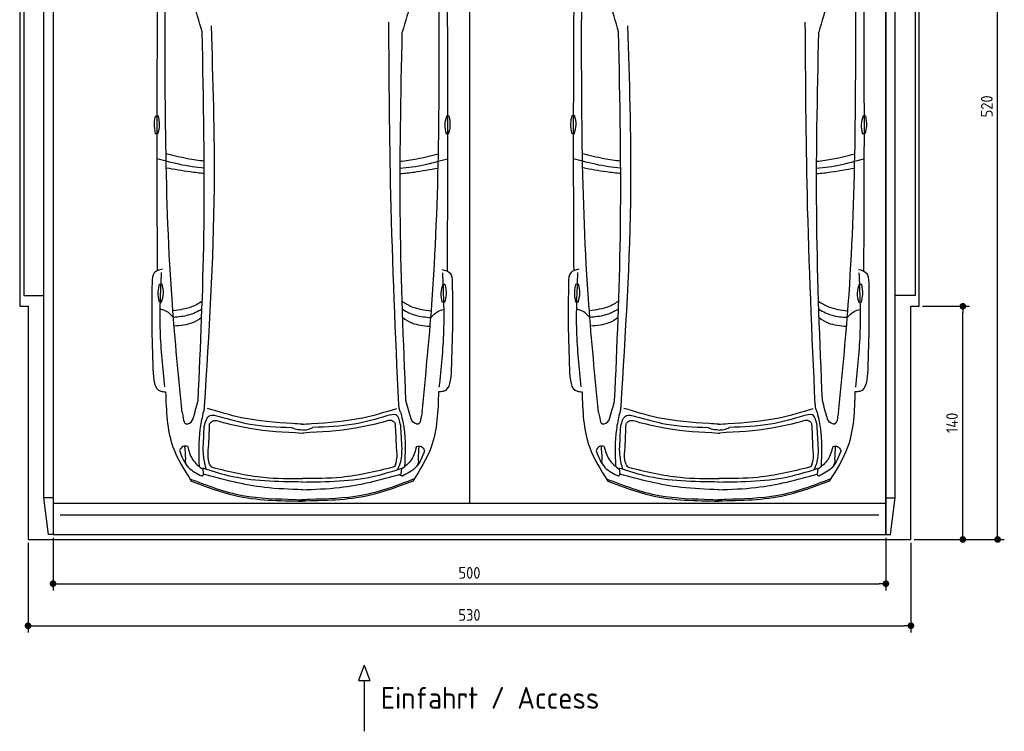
# Model space of a CAD drawing. Header units: millimetres. Extents: x -20 to 5911, y -1152 to 5573.
# Tile 1 of 4: x 0 to 5911, y -1152 to 3120. Entities that reach past the tile are written whole.
import ezdxf

# ---------------------------------------------------------------- set-up
doc = ezdxf.new("R2010")
doc.units = ezdxf.units.MM
for name, color, linetype in [('4', 3, 'Continuous'), ('5', 3, 'Continuous'), ('Car', 10, 'Continuous')]:
    doc.layers.add(name, color=color, linetype=linetype)
doc.styles.get("Standard").update_dxf_attribs({"font": 'ISOCP.SHX'})
doc.dimstyles.new('GEN-ISO', dxfattribs={"dimscale": 20, "dimtxt": 3.5, "dimasz": 2, "dimexe": 2, "dimexo": 1, "dimgap": 1.5, "dimtad": 1, "dimdec": 1, "dimdsep": 46, "dimtxsty": 'STANDARD', "dimblk": 'PUNKT', "dimcen": 2, "dimclrd": 256, "dimclre": 256, "dimclrt": 2, "dimadec": 0, "dimazin": 0, "dimtp": 0.1, "dimtm": 0.1, "dimtfac": 0.71, "dimtdec": 1, "dimtmove": 2, "dimatfit": 3, "dimldrblk": 'PUNKT', "dimfxl": 1, "dimtolj": 1, "dimarcsym": 0})

# ---------------------------------------------------------------- blocks, each defined once
blk = doc.blocks.new('PUNKT')
at = {"layer": '4', "color": 0, "linetype": 'ByBlock'}
blk.add_line((-0.5, 0), (-1, 0), dxfattribs=at)
at = {"layer": '4', "color": 0, "linetype": 'ByBlock', "const_width": 0.5}
blk.add_lwpolyline([(-0.25, 0, 1), (0.25, 0, 1)], format="xyb", close=True, dxfattribs=at)
blk = doc.blocks.new('*D7')
at = {"layer": '5', "lineweight": -2}
for p, q in [((50, -20), (50, -558)), ((5350, -20), (5350, -558)), ((90, -518), (5310, -518))]:
    blk.add_line(p, q, dxfattribs=at)
at = {"layer": 'DEFPOINTS', "color": 0}
for p in [(50, 0), (5350, 0), (5350, -518)]:
    blk.add_point(p, dxfattribs=at)
at = {"layer": '5', "lineweight": -2, "xscale": 40, "yscale": 40, "zscale": 40, "rotation": 180}
blk.add_blockref('PUNKT', (50, -518), dxfattribs=at)
at = {"layer": '5', "lineweight": -2, "xscale": 40, "yscale": 40, "zscale": 40}
blk.add_blockref('PUNKT', (5350, -518), dxfattribs=at)
at = {"layer": '5', "color": 2, "insert": (2700, -453), "char_height": 70, "attachment_point": 5}
blk.add_mtext('530', dxfattribs=at)
blk = doc.blocks.new('*D8')
at = {"layer": '5', "lineweight": -2}
for p, q in [((200, 10), (200, -305.5)), ((5200, 10), (5200, -305.5)), ((240, -265.5), (5160, -265.5))]:
    blk.add_line(p, q, dxfattribs=at)
at = {"layer": 'DEFPOINTS', "color": 0}
for p in [(200, 30), (5200, 30), (5200, -265.5)]:
    blk.add_point(p, dxfattribs=at)
at = {"layer": '5', "lineweight": -2, "xscale": 40, "yscale": 40, "zscale": 40, "rotation": 180}
blk.add_blockref('PUNKT', (200, -265.5), dxfattribs=at)
at = {"layer": '5', "lineweight": -2, "xscale": 40, "yscale": 40, "zscale": 40}
blk.add_blockref('PUNKT', (5200, -265.5), dxfattribs=at)
at = {"layer": '5', "color": 2, "insert": (2700, -200.5), "char_height": 70, "attachment_point": 5}
blk.add_mtext('500', dxfattribs=at)
blk = doc.blocks.new('*D3')
at = {"layer": '5', "lineweight": -2}
for p, q in [((5420, 5200), (5910.6, 5200)), ((5870.6, 40), (5870.6, 5160)), ((5370, 0), (5910.6, 0))]:
    blk.add_line(p, q, dxfattribs=at)
at = {"layer": 'DEFPOINTS', "color": 0}
for p in [(5400, 5200), (5870.6, 5200), (5350, 0)]:
    blk.add_point(p, dxfattribs=at)
at = {"layer": '5', "lineweight": -2, "xscale": 40, "yscale": 40, "zscale": 40}
for p, rotation in [((5870.6, 5200), 90), ((5870.6, 0), 270)]:
    blk.add_blockref('PUNKT', p, dxfattribs=dict(at, rotation=rotation))
at = {"layer": '5', "color": 2, "insert": (5805.6, 2600), "char_height": 70, "attachment_point": 5, "rotation": 90}
blk.add_mtext('\\A1;520', dxfattribs=at)
blk = doc.blocks.new('*D5')
at = {"layer": '5', "lineweight": -2}
for p, q in [((5420, 1400), (5701.5, 1400)), ((5661.5, 40), (5661.5, 1360)), ((5370, 0), (5701.5, 0))]:
    blk.add_line(p, q, dxfattribs=at)
at = {"layer": 'DEFPOINTS', "color": 0}
for p in [(5400, 1400), (5661.5, 1400), (5350, 0)]:
    blk.add_point(p, dxfattribs=at)
at = {"layer": '5', "lineweight": -2, "xscale": 40, "yscale": 40, "zscale": 40}
for p, rotation in [((5661.5, 1400), 90), ((5661.5, 0), 270)]:
    blk.add_blockref('PUNKT', p, dxfattribs=dict(at, rotation=rotation))
at = {"layer": '5', "color": 2, "insert": (5596.5, 700), "char_height": 70, "attachment_point": 5, "rotation": 90}
blk.add_mtext('\\A1;140', dxfattribs=at)

msp = doc.modelspace()

# ---------------------------------------------------------------- linework, layer by layer
for p, q in [((2700, 5063.5), (2700, 218)), ((172.5, 30), (145, 250)), ((200, 250), (145, 250)), ((5200, 250), (5255, 250)), ((5227.5, 30), (5255, 250)), ((200, 218), (5200, 218)), ((2068.28, -754.39), (2033.77, -847.09)), ((2068.28, -754.39), (2102.78, -847.09)), ((2033.77, -847.09), (2102.78, -847.09)), ((2068.28, -847.09), (2068.28, -1151.72))]:
    msp.add_line(p, q)
msp.add_lwpolyline([(5400, 3300), (5350, 3300), (5350, 5200), (50, 5200), (50, 3300), (0, 3300), (0, 1400), (50, 1400), (50, 0), (5350, 0), (5350, 1400), (5400, 1400)], close=True)
for points in [[(145, 250), (145, 5110)], [(145, 5110), (200, 5110), (200, 30), (172.5, 30)], [(200, 30), (5200, 30), (5200, 5110)], [(200, 5110), (200, 30)], [(5255, 5110), (5200, 5110), (5200, 30), (5227.5, 30)], [(5255, 250), (5255, 5110)], [(145, 3265), (25, 3265), (25, 1465), (145, 1465)], [(5255, 3265), (5375, 3265), (5375, 1465), (5255, 1465)], [(5157.98, 146.19), (4050, 146.19), (242.02, 146.19)]]:
    msp.add_lwpolyline(points)
at = {"layer": 'Car'}
for p, q in [((879.04, 2270.81), (823.26, 2284.8)), ((2512.49, 2270.12), (2568.29, 2284.06)), ((3379.03, 2270.84), (3323.25, 2284.82)), ((5012.49, 2270.14), (5068.28, 2284.08)), ((1098.88, 427.59), (1102.05, 391.87)), ((2291.08, 427.08), (2287.89, 391.36)), ((3598.88, 427.61), (3602.04, 391.89)), ((4791.08, 427.1), (4787.88, 391.39))]:
    msp.add_line(p, q, dxfattribs=at)
for points in [[(816.42, 2544.19), (831.4, 2544.19)], [(2563.95, 2543.73), (2576.88, 2543.48)], [(3316.41, 2544.22), (3331.39, 2544.22)], [(5063.94, 2543.75), (5076.87, 2543.51)], [(828.78, 2435.63), (815.84, 2435.63)], [(2574.25, 2434.95), (2559.27, 2435.24)], [(3328.77, 2435.66), (3315.83, 2435.66)], [(5074.24, 2434.98), (5059.27, 2435.26)], [(839.33, 1533.25), (854.31, 1533.25)], [(2540.16, 1532.06), (2553.09, 1531.82)], [(3339.32, 1533.27), (3354.3, 1533.27)], [(5040.15, 1532.08), (5053.09, 1531.84)], [(851.68, 1424.69), (838.75, 1424.69)], [(2550.46, 1423.29), (2535.48, 1423.57)], [(3351.68, 1424.71), (3338.74, 1424.71)], [(5050.45, 1423.31), (5035.48, 1423.59)]]:
    msp.add_lwpolyline(points, dxfattribs=at)
for centre, start, end in [((-4863.2, 1344.21), 15.945352, 19.596216), ((8253.95, 1338.65), 160.355167, 164.006031), ((-2363.21, 1344.24), 15.945352, 19.596216), ((10753.94, 1338.67), 160.355167, 164.006031)]:
    msp.add_arc(centre, 6197.21, start, end, dxfattribs=at)
for points, knots in [([(975.01, 762.84), (953.7, 979.12), (869.71, 1831.22), (872.19, 2688.18), (874.04, 3327.62)], [0, 0, 0, 0, 651.7606985, 2567.8765597, 2567.8765597, 2567.8765597, 2567.8765597]), ([(2415.24, 762.23), (2436.74, 978.49), (2521.45, 1830.52), (2519.7, 2687.48), (2518.39, 3326.92)], [0, 0, 0, 0, 651.7606985, 2567.8765597, 2567.8765597, 2567.8765597, 2567.8765597]), ([(3475.01, 762.86), (3453.69, 979.14), (3369.7, 1831.25), (3372.18, 2688.2), (3374.03, 3327.65)], [0, 0, 0, 0, 651.7606985, 2567.8765597, 2567.8765597, 2567.8765597, 2567.8765597]), ([(4915.23, 762.25), (4936.73, 978.51), (5021.45, 1830.55), (5019.69, 2687.5), (5018.38, 3326.95)], [0, 0, 0, 0, 651.7606985, 2567.8765597, 2567.8765597, 2567.8765597, 2567.8765597]), ([(826.19, 3308.31), (824.39, 2963.58), (822.05, 2395.99), (824.36, 1828.4), (825.58, 1612.62)], [30.2317921, 30.2317921, 30.2317921, 30.2317921, 135.7738464, 200.5104278, 200.5104278, 200.5104278, 200.5104278]), ([(2566.21, 3308.29), (2567.75, 2958.61), (2569.57, 2393.13), (2566.8, 1827.66), (2565.4, 1611.88)], [30.8675023, 30.8675023, 30.8675023, 30.8675023, 135.7738464, 200.5104278, 200.5104278, 200.5104278, 200.5104278]), ([(3326.19, 3308.33), (3324.38, 2963.61), (3322.05, 2396.02), (3324.35, 1828.43), (3325.57, 1612.64)], [30.2317921, 30.2317921, 30.2317921, 30.2317921, 135.7738464, 200.5104278, 200.5104278, 200.5104278, 200.5104278]), ([(5066.21, 3308.32), (5067.74, 2958.63), (5069.57, 2393.16), (5066.79, 1827.69), (5065.39, 1611.9)], [30.8675023, 30.8675023, 30.8675023, 30.8675023, 135.7738464, 200.5104278, 200.5104278, 200.5104278, 200.5104278]), ([(1109.66, 798.69), (1137.32, 1235.59), (1185.52, 1996.9), (1161.19, 2759.18), (1150.83, 3084)], [0, 0, 0, 0, 1312.3473022, 2286.8098626, 2286.8098626, 2286.8098626, 2286.8098626]), ([(2275.24, 810.46), (2256.62, 1230.08), (2222.72, 1994.42), (2218.14, 2759.48), (2216.08, 3104.53)], [0, 0, 0, 0, 1259.9414447, 2295.0149605, 2295.0149605, 2295.0149605, 2295.0149605]), ([(3609.65, 798.71), (3637.31, 1235.61), (3685.51, 1996.92), (3661.18, 2759.2), (3650.82, 3084.02)], [0, 0, 0, 0, 1312.3473022, 2286.8098626, 2286.8098626, 2286.8098626, 2286.8098626]), ([(4775.23, 810.49), (4756.62, 1230.1), (4722.71, 1994.44), (4718.13, 2759.5), (4716.07, 3104.55)], [0, 0, 0, 0, 1259.9414447, 2295.0149605, 2295.0149605, 2295.0149605, 2295.0149605]), ([(1071.59, 834.6), (1086.06, 1161.84), (1118.63, 1898.88), (1103.8, 2636.55), (1095.56, 3046.71)], [0, 0, 0, 0, 982.4163999, 2212.7413199, 2212.7413199, 2212.7413199, 2212.7413199]), ([(2318.72, 834.07), (2303.94, 1189.07), (2273.24, 1926.2), (2288.64, 2663.82), (2296.63, 3046.2)], [0, 0, 0, 0, 1065.6485601, 2212.7195413, 2212.7195413, 2212.7195413, 2212.7195413]), ([(3571.59, 834.62), (3586.05, 1161.86), (3618.62, 1898.9), (3603.8, 2636.58), (3595.55, 3046.73)], [0, 0, 0, 0, 982.4163999, 2212.7413199, 2212.7413199, 2212.7413199, 2212.7413199]), ([(4818.71, 834.1), (4803.93, 1189.1), (4773.23, 1926.22), (4788.64, 2663.84), (4796.62, 3046.23)], [0, 0, 0, 0, 1065.6485601, 2212.7195413, 2212.7195413, 2212.7195413, 2212.7195413]), ([(815.84, 2435.63), (811.81, 2456.1), (804.63, 2492.45), (812.84, 2528.45), (816.42, 2544.19)], [0, 0, 0, 0, 61.7022745, 109.6273698, 109.6273698, 109.6273698, 109.6273698]), ([(828.78, 2435.63), (834.19, 2453.29), (845.2, 2489.2), (836.05, 2525.66), (831.4, 2544.19)], [0, 0, 0, 0, 54.314538, 110.4477452, 110.4477452, 110.4477452, 110.4477452]), ([(2563.95, 2543.73), (2558.2, 2526.17), (2546.51, 2490.48), (2554.97, 2453.85), (2559.27, 2435.24)], [0, 0, 0, 0, 54.314538, 110.4477452, 110.4477452, 110.4477452, 110.4477452]), ([(2576.88, 2543.48), (2580.53, 2522.95), (2587.01, 2486.46), (2578.13, 2450.62), (2574.25, 2434.95)], [0, 0, 0, 0, 61.7022745, 109.6273698, 109.6273698, 109.6273698, 109.6273698]), ([(3315.83, 2435.66), (3311.8, 2456.12), (3304.63, 2492.48), (3312.83, 2528.48), (3316.41, 2544.22)], [0, 0, 0, 0, 61.7022745, 109.6273698, 109.6273698, 109.6273698, 109.6273698]), ([(3328.77, 2435.66), (3334.18, 2453.32), (3345.19, 2489.23), (3336.04, 2525.69), (3331.39, 2544.22)], [0, 0, 0, 0, 54.314538, 110.4477452, 110.4477452, 110.4477452, 110.4477452]), ([(5063.94, 2543.75), (5058.19, 2526.2), (5046.51, 2490.5), (5054.97, 2453.88), (5059.27, 2435.26)], [0, 0, 0, 0, 54.314538, 110.4477452, 110.4477452, 110.4477452, 110.4477452]), ([(5076.87, 2543.51), (5080.52, 2522.97), (5087, 2486.49), (5078.12, 2450.65), (5074.24, 2434.98)], [0, 0, 0, 0, 61.7022745, 109.6273698, 109.6273698, 109.6273698, 109.6273698]), ([(1107.28, 2270.84), (1073.98, 2274.73), (996.73, 2285.32), (921.12, 2304.85), (880.24, 2314.88)], [6.4329915, 6.4329915, 6.4329915, 6.4329915, 16.5424251, 29.8301072, 29.8301072, 29.8301072, 29.8301072]), ([(2284.47, 2270.36), (2317.69, 2274.23), (2394.88, 2284.74), (2470.44, 2304.19), (2511.36, 2314.73)], [6.4540006, 6.4540006, 6.4540006, 6.4540006, 16.5424251, 29.8301072, 29.8301072, 29.8301072, 29.8301072]), ([(3607.27, 2270.86), (3573.98, 2274.76), (3496.72, 2285.34), (3421.11, 2304.87), (3380.23, 2314.9)], [6.4329915, 6.4329915, 6.4329915, 6.4329915, 16.5424251, 29.8301072, 29.8301072, 29.8301072, 29.8301072]), ([(4784.47, 2270.39), (4817.68, 2274.25), (4894.87, 2284.76), (4970.43, 2304.22), (5011.35, 2314.75)], [6.4540006, 6.4540006, 6.4540006, 6.4540006, 16.5424251, 29.8301072, 29.8301072, 29.8301072, 29.8301072]), ([(1107.69, 2229.39), (1083.38, 2231.36), (1006.26, 2239.22), (930.79, 2257.96), (879.04, 2270.81)], [6.5564591, 6.5564591, 6.5564591, 6.5564591, 13.8699149, 29.8274463, 29.8274463, 29.8274463, 29.8274463]), ([(2284.04, 2228.91), (2308.28, 2230.85), (2385.32, 2238.66), (2460.73, 2257.31), (2512.49, 2270.12)], [6.5803524, 6.5803524, 6.5803524, 6.5803524, 13.8699149, 29.8274463, 29.8274463, 29.8274463, 29.8274463]), ([(3607.69, 2229.42), (3583.37, 2231.38), (3506.25, 2239.25), (3430.78, 2257.99), (3379.03, 2270.84)], [6.5564591, 6.5564591, 6.5564591, 6.5564591, 13.8699149, 29.8274463, 29.8274463, 29.8274463, 29.8274463]), ([(4784.03, 2228.94), (4808.27, 2230.88), (4885.31, 2238.68), (4960.72, 2257.34), (5012.49, 2270.14)], [6.5803524, 6.5803524, 6.5803524, 6.5803524, 13.8699149, 29.8274463, 29.8274463, 29.8274463, 29.8274463]), ([(1107.7, 2196.56), (1079.3, 2199.45), (1002.96, 2208.06), (927.32, 2221.74), (881.65, 2230)], [6.6327441, 6.6327441, 6.6327441, 6.6327441, 15.2289071, 29.6828472, 29.6828472, 29.6828472, 29.6828472]), ([(2284.04, 2196.09), (2312.34, 2198.95), (2388.6, 2207.48), (2464.17, 2221.08), (2509.85, 2229.31)], [6.6592474, 6.6592474, 6.6592474, 6.6592474, 15.2289071, 29.6828472, 29.6828472, 29.6828472, 29.6828472]), ([(3607.69, 2196.59), (3579.3, 2199.47), (3502.95, 2208.08), (3427.31, 2221.76), (3381.64, 2230.02)], [6.6327441, 6.6327441, 6.6327441, 6.6327441, 15.2289071, 29.6828472, 29.6828472, 29.6828472, 29.6828472]), ([(4784.03, 2196.11), (4812.34, 2198.97), (4888.6, 2207.51), (4964.17, 2221.11), (5009.84, 2229.33)], [6.6592474, 6.6592474, 6.6592474, 6.6592474, 15.2289071, 29.6828472, 29.6828472, 29.6828472, 29.6828472]), ([(856.01, 1622.22), (837.06, 1617.27), (796.9, 1606.77), (795.31, 1564.72), (794.48, 1542.51)], [0, 0, 0, 0, 52.9773642, 112.3150444, 112.3150444, 112.3150444, 112.3150444]), ([(871.39, 915.88), (859.63, 1027.65), (835.63, 1255.91), (846.09, 1485.21), (851.43, 1602.23)], [0, 0, 0, 0, 336.6348432, 687.5082416, 687.5082416, 687.5082416, 687.5082416]), ([(2518.99, 915.18), (2530.84, 1026.94), (2555.04, 1255.18), (2544.77, 1484.49), (2539.53, 1601.52)], [0, 0, 0, 0, 336.6348432, 687.5082416, 687.5082416, 687.5082416, 687.5082416]), ([(2534.98, 1621.51), (2553.92, 1616.54), (2594.07, 1606), (2595.62, 1563.96), (2596.44, 1541.75)], [0, 0, 0, 0, 52.9773642, 112.3150444, 112.3150444, 112.3150444, 112.3150444]), ([(3356, 1622.24), (3337.05, 1617.29), (3296.89, 1606.79), (3295.31, 1564.75), (3294.47, 1542.53)], [0, 0, 0, 0, 52.9773642, 112.3150444, 112.3150444, 112.3150444, 112.3150444]), ([(3371.38, 915.9), (3359.63, 1027.67), (3335.62, 1255.93), (3346.08, 1485.23), (3351.42, 1602.25)], [0, 0, 0, 0, 336.6348432, 687.5082416, 687.5082416, 687.5082416, 687.5082416]), ([(5018.99, 915.2), (5030.84, 1026.96), (5055.04, 1255.2), (5044.77, 1484.51), (5039.52, 1601.54)], [0, 0, 0, 0, 336.6348432, 687.5082416, 687.5082416, 687.5082416, 687.5082416]), ([(5034.97, 1621.53), (5053.91, 1616.56), (5094.06, 1606.03), (5095.61, 1563.98), (5096.43, 1541.77)], [0, 0, 0, 0, 52.9773642, 112.3150444, 112.3150444, 112.3150444, 112.3150444]), ([(794.48, 1542.51), (793.34, 1459.82), (790.97, 1286.29), (796.89, 1112.84), (800, 1022.04)], [0, 0, 0, 0, 248.0557509, 520.5632768, 520.5632768, 520.5632768, 520.5632768]), ([(2596.44, 1541.75), (2597.5, 1459.06), (2599.73, 1285.52), (2593.65, 1112.08), (2590.48, 1021.28)], [0, 0, 0, 0, 248.0557509, 520.5632768, 520.5632768, 520.5632768, 520.5632768]), ([(3294.47, 1542.53), (3293.34, 1459.84), (3290.96, 1286.31), (3296.89, 1112.86), (3299.99, 1022.07)], [0, 0, 0, 0, 248.0557509, 520.5632768, 520.5632768, 520.5632768, 520.5632768]), ([(5096.43, 1541.77), (5097.49, 1459.08), (5099.72, 1285.55), (5093.65, 1112.1), (5090.47, 1021.31)], [0, 0, 0, 0, 248.0557509, 520.5632768, 520.5632768, 520.5632768, 520.5632768]), ([(838.75, 1424.69), (834.71, 1445.15), (827.54, 1481.51), (835.74, 1517.51), (839.33, 1533.25)], [0, 0, 0, 0, 61.7022745, 109.6273698, 109.6273698, 109.6273698, 109.6273698]), ([(851.68, 1424.69), (857.1, 1442.35), (868.11, 1478.26), (858.96, 1514.72), (854.31, 1533.25)], [0, 0, 0, 0, 54.314538, 110.4477452, 110.4477452, 110.4477452, 110.4477452]), ([(2540.16, 1532.06), (2534.41, 1514.51), (2522.73, 1478.81), (2531.19, 1442.18), (2535.48, 1423.57)], [0, 0, 0, 0, 54.314538, 110.4477452, 110.4477452, 110.4477452, 110.4477452]), ([(2553.09, 1531.82), (2556.74, 1511.28), (2563.22, 1474.79), (2554.34, 1438.95), (2550.46, 1423.29)], [0, 0, 0, 0, 61.7022745, 109.6273698, 109.6273698, 109.6273698, 109.6273698]), ([(3338.74, 1424.71), (3334.7, 1445.18), (3327.53, 1481.53), (3335.73, 1517.53), (3339.32, 1533.27)], [0, 0, 0, 0, 61.7022745, 109.6273698, 109.6273698, 109.6273698, 109.6273698]), ([(3351.68, 1424.71), (3357.09, 1442.37), (3368.1, 1478.28), (3358.95, 1514.74), (3354.3, 1533.27)], [0, 0, 0, 0, 54.314538, 110.4477452, 110.4477452, 110.4477452, 110.4477452]), ([(5040.15, 1532.08), (5034.41, 1514.53), (5022.72, 1478.83), (5031.18, 1442.21), (5035.48, 1423.59)], [0, 0, 0, 0, 54.314538, 110.4477452, 110.4477452, 110.4477452, 110.4477452]), ([(5053.09, 1531.84), (5056.74, 1511.3), (5063.22, 1474.82), (5054.34, 1438.98), (5050.45, 1423.31)], [0, 0, 0, 0, 61.7022745, 109.6273698, 109.6273698, 109.6273698, 109.6273698]), ([(1095.86, 1431.03), (1076.88, 1417.98), (1023.13, 1386.55), (959.79, 1377.7), (920.06, 1372.14)], [7.4489286, 7.4489286, 7.4489286, 7.4489286, 14.3334492, 26.2908128, 26.2908128, 26.2908128, 26.2908128]), ([(2295.78, 1429.96), (2314.49, 1417.12), (2367.99, 1385.93), (2430.99, 1377.07), (2470.71, 1371.48)], [7.5476492, 7.5476492, 7.5476492, 7.5476492, 14.3334492, 26.2908128, 26.2908128, 26.2908128, 26.2908128]), ([(3595.85, 1431.05), (3576.87, 1418), (3523.12, 1386.57), (3459.78, 1377.72), (3420.05, 1372.17)], [7.4489286, 7.4489286, 7.4489286, 7.4489286, 14.3334492, 26.2908128, 26.2908128, 26.2908128, 26.2908128]), ([(4795.77, 1429.98), (4814.48, 1417.15), (4867.98, 1385.96), (4930.98, 1377.1), (4970.7, 1371.51)], [7.5476492, 7.5476492, 7.5476492, 7.5476492, 14.3334492, 26.2908128, 26.2908128, 26.2908128, 26.2908128]), ([(922.6, 1333.15), (909.95, 1346.99), (888.82, 1370.12), (858.93, 1378.46), (846.93, 1381.8)], [0, 0, 0, 0, 54.7652891, 91.527008, 91.527008, 91.527008, 91.527008]), ([(1094.19, 1382.7), (1068.18, 1367.49), (1014.19, 1341.12), (953.34, 1335.83), (922.6, 1333.15)], [6.4830652, 6.4830652, 6.4830652, 6.4830652, 15.4380648, 24.5854757, 24.5854757, 24.5854757, 24.5854757]), ([(2297.37, 1381.73), (2323.12, 1366.7), (2376.86, 1340.52), (2437.39, 1335.2), (2468.14, 1332.49)], [6.572602, 6.572602, 6.572602, 6.572602, 15.4380648, 24.5854757, 24.5854757, 24.5854757, 24.5854757]), ([(2468.14, 1332.49), (2480.8, 1346.32), (2501.97, 1369.46), (2531.9, 1377.76), (2543.93, 1381.11)], [0, 0, 0, 0, 54.7652891, 91.6139456, 91.6139456, 91.6139456, 91.6139456]), ([(3422.59, 1333.17), (3409.95, 1347.01), (3388.81, 1370.14), (3358.93, 1378.48), (3346.92, 1381.83)], [0, 0, 0, 0, 54.7652891, 91.527008, 91.527008, 91.527008, 91.527008]), ([(3594.18, 1382.72), (3568.18, 1367.51), (3514.18, 1341.14), (3453.34, 1335.85), (3422.59, 1333.17)], [6.4830652, 6.4830652, 6.4830652, 6.4830652, 15.4380648, 24.5854757, 24.5854757, 24.5854757, 24.5854757]), ([(4797.36, 1381.76), (4823.11, 1366.72), (4876.85, 1340.54), (4937.39, 1335.22), (4968.13, 1332.52)], [6.572602, 6.572602, 6.572602, 6.572602, 15.4380648, 24.5854757, 24.5854757, 24.5854757, 24.5854757]), ([(4968.13, 1332.52), (4980.79, 1346.35), (5001.97, 1369.48), (5031.89, 1377.79), (5043.92, 1381.13)], [0, 0, 0, 0, 54.7652891, 91.6139456, 91.6139456, 91.6139456, 91.6139456]), ([(1092.39, 1332.66), (1075.02, 1319.69), (1025.47, 1288.96), (965.13, 1283.82), (928.31, 1280.69)], [6.8005863, 6.8005863, 6.8005863, 6.8005863, 13.2652487, 24.5027164, 24.5027164, 24.5027164, 24.5027164]), ([(2299.09, 1331.59), (2316.22, 1318.84), (2365.55, 1288.37), (2425.57, 1283.21), (2462.39, 1280.04)], [6.8925435, 6.8925435, 6.8925435, 6.8925435, 13.2652487, 24.5027164, 24.5027164, 24.5027164, 24.5027164]), ([(3592.38, 1332.68), (3575.02, 1319.71), (3525.46, 1288.98), (3465.12, 1283.85), (3428.3, 1280.71)], [6.8005863, 6.8005863, 6.8005863, 6.8005863, 13.2652487, 24.5027164, 24.5027164, 24.5027164, 24.5027164]), ([(4799.08, 1331.62), (4816.21, 1318.87), (4865.54, 1288.39), (4925.56, 1283.23), (4962.38, 1280.06)], [6.8925435, 6.8925435, 6.8925435, 6.8925435, 13.2652487, 24.5027164, 24.5027164, 24.5027164, 24.5027164]), ([(800, 1022.04), (803.13, 961.33), (806.9, 888.38), (866.16, 887.13), (876.11, 886.92)], [0, 0, 0, 0, 140.8501313, 169.2357956, 169.2357956, 169.2357956, 169.2357956]), ([(2590.48, 1021.28), (2587.29, 960.57), (2583.46, 887.63), (2524.19, 886.43), (2514.25, 886.23)], [0, 0, 0, 0, 140.8501313, 169.2357956, 169.2357956, 169.2357956, 169.2357956]), ([(3299.99, 1022.07), (3303.12, 961.35), (3306.89, 888.41), (3366.16, 887.15), (3376.1, 886.94)], [0, 0, 0, 0, 140.8501313, 169.2357956, 169.2357956, 169.2357956, 169.2357956]), ([(5090.47, 1021.31), (5087.28, 960.6), (5083.46, 887.65), (5024.19, 886.45), (5014.24, 886.25)], [0, 0, 0, 0, 140.8501313, 169.2357956, 169.2357956, 169.2357956, 169.2357956]), ([(876.11, 886.92), (879.48, 772.73), (885.19, 579.2), (988.1, 417.14), (1030.28, 350.7)], [0, 0, 0, 0, 334.5299302, 566.9211042, 566.9211042, 566.9211042, 566.9211042]), ([(3376.1, 886.94), (3379.47, 772.75), (3385.18, 579.23), (3488.09, 417.16), (3530.27, 350.72)], [0, 0, 0, 0, 334.5299302, 566.9211042, 566.9211042, 566.9211042, 566.9211042]), ([(2514.25, 886.23), (2510.78, 772.03), (2504.91, 578.52), (2401.86, 416.54), (2359.62, 350.14)], [0, 0, 0, 0, 334.5299302, 566.9211042, 566.9211042, 566.9211042, 566.9211042]), ([(5014.24, 886.25), (5010.78, 772.06), (5004.9, 578.54), (4901.85, 416.56), (4859.61, 350.16)], [0, 0, 0, 0, 334.5299302, 566.9211042, 566.9211042, 566.9211042, 566.9211042]), ([(1099.65, 753.78), (1102.55, 760.47), (1108.77, 774.78), (1109.35, 790.39), (1109.66, 798.69)], [0, 0, 0, 0, 21.7116078, 46.3741342, 46.3741342, 46.3741342, 46.3741342]), ([(1638.04, 695.43), (1535.04, 702.73), (1361.24, 715.05), (1194.96, 766.16), (1127.21, 786.98)], [0, 0, 0, 0, 308.4084916, 520.4149112, 520.4149112, 520.4149112, 520.4149112]), ([(1752.16, 695.38), (1855.16, 702.59), (2028.97, 714.76), (2195.3, 765.74), (2263.06, 786.5)], [0, 0, 0, 0, 308.4084916, 520.4149112, 520.4149112, 520.4149112, 520.4149112]), ([(2286.54, 764.3), (2283.63, 771), (2277.41, 785.3), (2276.83, 800.91), (2276.52, 809.21)], [0, 0, 0, 0, 21.7116078, 46.3741342, 46.3741342, 46.3741342, 46.3741342]), ([(3599.64, 753.8), (3602.55, 760.5), (3608.76, 774.8), (3609.34, 790.41), (3609.65, 798.71)], [0, 0, 0, 0, 21.7116078, 46.3741342, 46.3741342, 46.3741342, 46.3741342]), ([(4138.03, 695.45), (4035.03, 702.75), (3861.23, 715.07), (3694.95, 766.18), (3627.21, 787.01)], [0, 0, 0, 0, 308.4084916, 520.4149112, 520.4149112, 520.4149112, 520.4149112]), ([(4252.15, 695.41), (4355.15, 702.62), (4528.97, 714.79), (4695.29, 765.76), (4763.05, 786.52)], [0, 0, 0, 0, 308.4084916, 520.4149112, 520.4149112, 520.4149112, 520.4149112]), ([(4786.53, 764.32), (4783.62, 771.02), (4777.41, 785.32), (4776.82, 800.93), (4776.51, 809.23)], [0, 0, 0, 0, 21.7116078, 46.3741342, 46.3741342, 46.3741342, 46.3741342]), ([(975.01, 762.84), (977.33, 751.94), (982.09, 729.49), (986.72, 694.68), (1000.6, 692.94), (1001.67, 692.8)], [0, 0, 0, 0, 35.9193016, 74.0315567, 77.2045762, 77.2045762, 77.2045762, 77.2045762]), ([(1001.67, 692.8), (1004.12, 693.03), (1021.17, 694.62), (1036.84, 710.01), (1040.85, 724.11)], [0, 0, 0, 0, 7.4004634, 51.3852849, 51.3852849, 51.3852849, 51.3852849]), ([(1099.65, 753.78), (1092.95, 722.96), (1070.49, 619.53), (1074.5, 513.3), (1077.31, 438.72)], [0, 0, 0, 0, 94.3661929, 316.7820175, 316.7820175, 316.7820175, 316.7820175]), ([(1107.73, 679.67), (1115.74, 708), (1129.67, 757.22), (1176.64, 744.47), (1196.57, 739.06)], [0, 0, 0, 0, 73.3528982, 127.4419101, 127.4419101, 127.4419101, 127.4419101]), ([(1140.2, 693.66), (1143.51, 698.41), (1160.87, 723.32), (1194.27, 711.85), (1221.3, 702.58)], [0, 0, 0, 0, 16.6701507, 87.364183, 87.364183, 87.364183, 87.364183]), ([(1196.57, 739.06), (1258.27, 721.28), (1399.83, 680.47), (1547.25, 675.39), (1630.41, 672.53)], [0, 0, 0, 0, 191.9523943, 440.3789719, 440.3789719, 440.3789719, 440.3789719]), ([(2204.49, 742.16), (2139.21, 722.98), (1994.18, 680.37), (1842.94, 675.28), (1759.76, 672.48)], [0, 0, 0, 0, 203.3167496, 451.7433273, 451.7433273, 451.7433273, 451.7433273]), ([(2256.05, 693.63), (2252.74, 698.38), (2235.39, 723.28), (2201.98, 711.82), (2174.95, 702.55)], [0, 0, 0, 0, 16.6701507, 87.364183, 87.364183, 87.364183, 87.364183]), ([(2287.02, 683.47), (2281.31, 711.33), (2271.18, 760.75), (2224.74, 747.81), (2204.49, 742.16)], [0, 0, 0, 0, 69.9189569, 124.0079688, 124.0079688, 124.0079688, 124.0079688]), ([(2286.54, 764.3), (2293.71, 734.13), (2319.22, 626.79), (2314.05, 515.95), (2310.33, 436.25)], [0, 0, 0, 0, 92.7539019, 330.0762262, 330.0762262, 330.0762262, 330.0762262]), ([(2388.53, 692.21), (2386.07, 692.44), (2369.03, 694.04), (2353.37, 709.45), (2349.37, 723.56)], [0, 0, 0, 0, 7.4004634, 51.3852849, 51.3852849, 51.3852849, 51.3852849]), ([(2415.24, 762.23), (2412.92, 751.34), (2408.13, 728.88), (2403.48, 694.07), (2389.59, 692.35), (2388.53, 692.21)], [0, 0, 0, 0, 35.9193016, 74.0315567, 77.2045762, 77.2045762, 77.2045762, 77.2045762]), ([(3475.01, 762.86), (3477.32, 751.97), (3482.09, 729.51), (3486.71, 694.7), (3500.59, 692.96), (3501.66, 692.82)], [0, 0, 0, 0, 35.9193016, 74.0315567, 77.2045762, 77.2045762, 77.2045762, 77.2045762]), ([(3501.66, 692.82), (3504.11, 693.05), (3521.16, 694.64), (3536.83, 710.03), (3540.84, 724.14)], [0, 0, 0, 0, 7.4004634, 51.3852849, 51.3852849, 51.3852849, 51.3852849]), ([(3599.64, 753.8), (3592.95, 722.99), (3570.48, 619.55), (3574.49, 513.33), (3577.3, 438.75)], [0, 0, 0, 0, 94.3661929, 316.7820175, 316.7820175, 316.7820175, 316.7820175]), ([(3607.72, 679.69), (3615.73, 708.02), (3629.66, 757.25), (3676.63, 744.5), (3696.56, 739.09)], [0, 0, 0, 0, 73.3528982, 127.4419101, 127.4419101, 127.4419101, 127.4419101]), ([(3640.19, 693.68), (3643.5, 698.43), (3660.86, 723.34), (3694.26, 711.88), (3721.29, 702.6)], [0, 0, 0, 0, 16.6701507, 87.364183, 87.364183, 87.364183, 87.364183]), ([(3696.56, 739.09), (3758.26, 721.3), (3899.82, 680.49), (4047.24, 675.42), (4130.4, 672.56)], [0, 0, 0, 0, 191.9523943, 440.3789719, 440.3789719, 440.3789719, 440.3789719]), ([(4704.48, 742.19), (4639.21, 723.01), (4494.17, 680.39), (4342.93, 675.3), (4259.76, 672.5)], [0, 0, 0, 0, 203.3167496, 451.7433273, 451.7433273, 451.7433273, 451.7433273]), ([(4756.04, 693.65), (4752.73, 698.4), (4735.38, 723.31), (4701.97, 711.85), (4674.95, 702.57)], [0, 0, 0, 0, 16.6701507, 87.364183, 87.364183, 87.364183, 87.364183]), ([(4787.01, 683.49), (4781.3, 711.36), (4771.17, 760.78), (4724.74, 747.83), (4704.48, 742.19)], [0, 0, 0, 0, 69.9189569, 124.0079688, 124.0079688, 124.0079688, 124.0079688]), ([(4786.53, 764.32), (4793.7, 734.16), (4819.21, 626.81), (4814.04, 515.97), (4810.32, 436.28)], [0, 0, 0, 0, 92.7539019, 330.0762262, 330.0762262, 330.0762262, 330.0762262]), ([(4888.52, 692.24), (4886.06, 692.47), (4869.02, 694.07), (4853.36, 709.47), (4849.36, 723.58)], [0, 0, 0, 0, 7.4004634, 51.3852849, 51.3852849, 51.3852849, 51.3852849]), ([(4915.23, 762.25), (4912.91, 751.36), (4908.12, 728.91), (4903.47, 694.1), (4889.59, 692.37), (4888.52, 692.24)], [0, 0, 0, 0, 35.9193016, 74.0315567, 77.2045762, 77.2045762, 77.2045762, 77.2045762]), ([(1221.3, 702.58), (1274.41, 689.93), (1429.47, 653.01), (1588.92, 644.62), (1693.75, 639.11)], [0, 0, 0, 0, 163.5558249, 477.487186, 477.487186, 477.487186, 477.487186]), ([(1693.08, 657.09), (1682.44, 657.32), (1660.42, 657.8), (1640.64, 667.51), (1630.41, 672.53)], [0, 0, 0, 0, 31.5287308, 65.2345566, 65.2345566, 65.2345566, 65.2345566]), ([(1693.08, 657.09), (1705.09, 657.14), (1728.5, 657.24), (1749.53, 667.49), (1759.76, 672.48)], [0, 0, 0, 0, 35.5209949, 69.2268207, 69.2268207, 69.2268207, 69.2268207]), ([(2174.95, 702.55), (2121.84, 689.9), (1966.78, 652.98), (1807.33, 644.59), (1702.5, 639.07)], [0, 0, 0, 0, 163.5558249, 477.487186, 477.487186, 477.487186, 477.487186]), ([(3721.29, 702.6), (3774.4, 689.96), (3929.47, 653.04), (4088.91, 644.65), (4193.75, 639.13)], [0, 0, 0, 0, 163.5558249, 477.487186, 477.487186, 477.487186, 477.487186]), ([(4193.07, 657.11), (4182.43, 657.34), (4160.42, 657.83), (4140.63, 667.54), (4130.4, 672.56)], [0, 0, 0, 0, 31.5287308, 65.2345566, 65.2345566, 65.2345566, 65.2345566]), ([(4193.07, 657.11), (4205.08, 657.16), (4228.49, 657.26), (4249.52, 667.51), (4259.76, 672.5)], [0, 0, 0, 0, 35.5209949, 69.2268207, 69.2268207, 69.2268207, 69.2268207]), ([(4674.95, 702.57), (4621.83, 689.92), (4466.77, 653), (4307.32, 644.61), (4202.49, 639.1)], [0, 0, 0, 0, 163.5558249, 477.487186, 477.487186, 477.487186, 477.487186]), ([(1693.75, 639.11), (1695.16, 639.02), (1698.09, 638.84), (1701.03, 638.99), (1702.55, 639.07)], [0, 0, 0, 0, 4.2354612, 8.799002, 8.799002, 8.799002, 8.799002]), ([(4193.75, 639.13), (4195.16, 639.04), (4198.09, 638.86), (4201.02, 639.02), (4202.54, 639.1)], [0, 0, 0, 0, 4.2354612, 8.799002, 8.799002, 8.799002, 8.799002]), ([(959.71, 534.51), (973.61, 497.01), (998.97, 428.53), (1063.66, 395.97), (1092.92, 381.24)], [0, 0, 0, 0, 114.9227222, 209.8813192, 209.8813192, 209.8813192, 209.8813192]), ([(1008.7, 558.91), (998.28, 560.35), (976.7, 563.32), (965.68, 544.34), (959.98, 534.51)], [0, 0, 0, 0, 28.7971578, 59.6786004, 59.6786004, 59.6786004, 59.6786004]), ([(1008.43, 558.91), (1015.71, 531.29), (1030.52, 475.12), (1076.24, 439.18), (1099.48, 420.92)], [0, 0, 0, 0, 83.3085317, 169.4021322, 169.4021322, 169.4021322, 169.4021322]), ([(1120.97, 420.44), (1117.36, 432.76), (1105.91, 471.85), (1103.17, 512.61), (1101.3, 540.52)], [0, 0, 0, 0, 38.4485853, 121.967316, 121.967316, 121.967316, 121.967316]), ([(1140.07, 449.68), (1137.61, 458.21), (1127.9, 491.77), (1131.51, 526.94), (1134.2, 553.16)], [0, 0, 0, 0, 26.5229591, 104.3043282, 104.3043282, 104.3043282, 104.3043282]), ([(2256.18, 449.65), (2258.65, 458.18), (2268.35, 491.74), (2264.74, 526.91), (2262.05, 553.13)], [0, 0, 0, 0, 26.5229591, 104.3043282, 104.3043282, 104.3043282, 104.3043282]), ([(2269, 419.95), (2276.36, 435.7), (2294.82, 475.16), (2294.97, 519), (2295.06, 545.35)], [0, 0, 0, 0, 51.6452018, 129.3985424, 129.3985424, 129.3985424, 129.3985424]), ([(2381.65, 558.33), (2374.34, 530.71), (2359.49, 474.55), (2313.74, 438.66), (2290.49, 420.41)], [0, 0, 0, 0, 83.3085317, 169.4021322, 169.4021322, 169.4021322, 169.4021322]), ([(2430.34, 533.89), (2416.42, 496.4), (2390.99, 427.94), (2326.28, 395.43), (2297, 380.73)], [0, 0, 0, 0, 114.9227222, 209.8813192, 209.8813192, 209.8813192, 209.8813192]), ([(2381.38, 558.33), (2391.8, 559.76), (2413.39, 562.71), (2424.38, 543.72), (2430.08, 533.89)], [0, 0, 0, 0, 28.7971578, 59.6786004, 59.6786004, 59.6786004, 59.6786004]), ([(3459.71, 534.54), (3473.6, 497.04), (3498.97, 428.55), (3563.65, 395.99), (3592.92, 381.26)], [0, 0, 0, 0, 114.9227222, 209.8813192, 209.8813192, 209.8813192, 209.8813192]), ([(3508.69, 558.94), (3498.27, 560.37), (3476.69, 563.35), (3465.67, 544.36), (3459.98, 534.54)], [0, 0, 0, 0, 28.7971578, 59.6786004, 59.6786004, 59.6786004, 59.6786004]), ([(3508.42, 558.94), (3515.7, 531.31), (3530.51, 475.14), (3576.23, 439.2), (3599.47, 420.94)], [0, 0, 0, 0, 83.3085317, 169.4021322, 169.4021322, 169.4021322, 169.4021322]), ([(3620.96, 420.46), (3617.35, 432.78), (3605.9, 471.87), (3603.17, 512.64), (3601.29, 540.55)], [0, 0, 0, 0, 38.4485853, 121.967316, 121.967316, 121.967316, 121.967316]), ([(3640.07, 449.7), (3637.6, 458.24), (3627.89, 491.79), (3631.5, 526.96), (3634.2, 553.19)], [0, 0, 0, 0, 26.5229591, 104.3043282, 104.3043282, 104.3043282, 104.3043282]), ([(4756.17, 449.67), (4758.64, 458.21), (4768.35, 491.76), (4764.73, 526.93), (4762.04, 553.15)], [0, 0, 0, 0, 26.5229591, 104.3043282, 104.3043282, 104.3043282, 104.3043282]), ([(4768.99, 419.97), (4776.35, 435.72), (4794.81, 475.19), (4794.96, 519.03), (4795.05, 545.37)], [0, 0, 0, 0, 51.6452018, 129.3985424, 129.3985424, 129.3985424, 129.3985424]), ([(4881.64, 558.35), (4874.34, 530.74), (4859.48, 474.58), (4813.73, 438.68), (4790.48, 420.43)], [0, 0, 0, 0, 83.3085317, 169.4021322, 169.4021322, 169.4021322, 169.4021322]), ([(4930.34, 533.91), (4916.41, 496.43), (4890.99, 427.96), (4826.27, 395.46), (4797, 380.75)], [0, 0, 0, 0, 114.9227222, 209.8813192, 209.8813192, 209.8813192, 209.8813192]), ([(4881.37, 558.35), (4891.79, 559.78), (4913.38, 562.74), (4924.38, 543.74), (4930.07, 533.91)], [0, 0, 0, 0, 28.7971578, 59.6786004, 59.6786004, 59.6786004, 59.6786004]), ([(1004.49, 442.76), (998.42, 454.67), (991.33, 468.55), (997.03, 482.33), (996.96, 484.36)], [0, 0, 0, 0, 36.727695, 42.8141747, 42.8141747, 42.8141747, 42.8141747]), ([(2385.49, 442.17), (2391.58, 454.08), (2398.67, 467.96), (2392.98, 481.74), (2393.05, 483.77)], [0, 0, 0, 0, 36.727695, 42.8141747, 42.8141747, 42.8141747, 42.8141747]), ([(3504.49, 442.78), (3498.41, 454.69), (3491.32, 468.58), (3497.02, 482.35), (3496.95, 484.38)], [0, 0, 0, 0, 36.727695, 42.8141747, 42.8141747, 42.8141747, 42.8141747]), ([(4885.48, 442.2), (4891.57, 454.1), (4898.67, 467.98), (4892.98, 481.76), (4893.05, 483.79)], [0, 0, 0, 0, 36.727695, 42.8141747, 42.8141747, 42.8141747, 42.8141747]), ([(1697.44, 344.88), (1546.58, 346.46), (1342.28, 348.6), (1149.35, 411.21), (1098.88, 427.59)], [0, 0, 0, 0, 447.9720977, 606.6542832, 606.6542832, 606.6542832, 606.6542832]), ([(1140.07, 449.68), (1141.82, 445.47), (1144.94, 437.94), (1152.29, 434.65), (1155.53, 433.21)], [0, 0, 0, 0, 13.0792045, 23.3644838, 23.3644838, 23.3644838, 23.3644838]), ([(1155.53, 433.21), (1257.77, 408.37), (1436.89, 364.87), (1620.97, 365.24), (1699.98, 365.4)], [0, 0, 0, 0, 314.1417423, 550.3890647, 550.3890647, 550.3890647, 550.3890647]), ([(1692.46, 344.88), (1843.32, 346.33), (2047.62, 348.3), (2240.6, 410.75), (2291.08, 427.08)], [0, 0, 0, 0, 447.9720977, 606.6542832, 606.6542832, 606.6542832, 606.6542832]), ([(2239.87, 433.15), (2137.63, 408.31), (1958.51, 364.81), (1774.44, 365.18), (1695.42, 365.34)], [0, 0, 0, 0, 314.1417423, 550.3890647, 550.3890647, 550.3890647, 550.3890647]), ([(2256.18, 449.65), (2254.44, 445.41), (2251.23, 437.6), (2243.44, 434.54), (2239.87, 433.15)], [0, 0, 0, 0, 13.0792045, 24.1213189, 24.1213189, 24.1213189, 24.1213189]), ([(4197.43, 344.9), (4046.57, 346.48), (3842.27, 348.63), (3649.34, 411.23), (3598.88, 427.61)], [0, 0, 0, 0, 447.9720977, 606.6542832, 606.6542832, 606.6542832, 606.6542832]), ([(3640.07, 449.7), (3641.81, 445.49), (3644.93, 437.96), (3652.29, 434.68), (3655.53, 433.23)], [0, 0, 0, 0, 13.0792045, 23.3644838, 23.3644838, 23.3644838, 23.3644838]), ([(3655.53, 433.23), (3757.76, 408.4), (3936.88, 364.89), (4120.96, 365.26), (4199.97, 365.42)], [0, 0, 0, 0, 314.1417423, 550.3890647, 550.3890647, 550.3890647, 550.3890647]), ([(4192.45, 344.9), (4343.32, 346.36), (4547.62, 348.33), (4740.6, 410.77), (4791.08, 427.1)], [0, 0, 0, 0, 447.9720977, 606.6542832, 606.6542832, 606.6542832, 606.6542832]), ([(4739.86, 433.17), (4637.63, 408.34), (4458.51, 364.83), (4274.43, 365.2), (4195.42, 365.36)], [0, 0, 0, 0, 314.1417423, 550.3890647, 550.3890647, 550.3890647, 550.3890647]), ([(4756.17, 449.67), (4754.43, 445.43), (4751.23, 437.62), (4743.43, 434.57), (4739.86, 433.17)], [0, 0, 0, 0, 13.0792045, 24.1213189, 24.1213189, 24.1213189, 24.1213189]), ([(1021.76, 364.12), (1125.65, 324.09), (1328.1, 246.07), (1561.8, 244.38), (1681.91, 238.5), (1697.45, 237.74)], [0, 0, 0, 0, 331.1714641, 645.410319, 692.1255262, 692.1255262, 692.1255262, 692.1255262]), ([(1092.92, 381.24), (1094.22, 381.38), (1099.75, 381.98), (1102.8, 387.11), (1105.13, 391.02)], [0, 0, 0, 0, 3.8211786, 16.2467831, 16.2467831, 16.2467831, 16.2467831]), ([(1697.44, 298.9), (1621.3, 301.28), (1419.4, 307.6), (1223.73, 358.68), (1102.05, 391.87)], [0, 0, 0, 0, 22.79473, 60.4405335, 60.4405335, 60.4405335, 60.4405335]), ([(2368.15, 363.55), (2264.23, 323.61), (2061.71, 245.76), (1828.01, 244.27), (1707.9, 238.49), (1692.35, 237.74)], [0, 0, 0, 0, 331.1714641, 645.410319, 692.1255262, 692.1255262, 692.1255262, 692.1255262]), ([(1692.41, 298.9), (1768.56, 301.22), (1970.46, 307.36), (2166.18, 358.28), (2287.89, 391.36)], [0, 0, 0, 0, 22.79473, 60.4405335, 60.4405335, 60.4405335, 60.4405335]), ([(2297, 380.73), (2295.7, 380.87), (2290.18, 381.48), (2287.13, 386.6), (2284.8, 390.52)], [0, 0, 0, 0, 3.8211786, 16.2467831, 16.2467831, 16.2467831, 16.2467831]), ([(3521.76, 364.15), (3625.64, 324.11), (3828.09, 246.1), (4061.79, 244.41), (4181.9, 238.52), (4197.45, 237.76)], [0, 0, 0, 0, 331.1714641, 645.410319, 692.1255262, 692.1255262, 692.1255262, 692.1255262]), ([(3592.92, 381.26), (3594.22, 381.4), (3599.74, 382.01), (3602.79, 387.13), (3605.13, 391.05)], [0, 0, 0, 0, 3.8211786, 16.2467831, 16.2467831, 16.2467831, 16.2467831]), ([(4197.44, 298.92), (4121.29, 301.31), (3919.4, 307.62), (3723.72, 358.7), (3602.04, 391.89)], [0, 0, 0, 0, 22.79473, 60.4405335, 60.4405335, 60.4405335, 60.4405335]), ([(4868.14, 363.58), (4764.23, 323.63), (4561.71, 245.79), (4328, 244.29), (4207.89, 238.51), (4192.35, 237.76)], [0, 0, 0, 0, 331.1714641, 645.410319, 692.1255262, 692.1255262, 692.1255262, 692.1255262]), ([(4192.41, 298.93), (4268.55, 301.24), (4470.46, 307.39), (4666.17, 358.3), (4787.88, 391.39)], [0, 0, 0, 0, 22.79473, 60.4405335, 60.4405335, 60.4405335, 60.4405335]), ([(4797, 380.75), (4795.7, 380.89), (4790.17, 381.5), (4787.13, 386.63), (4784.79, 390.55)], [0, 0, 0, 0, 3.8211786, 16.2467831, 16.2467831, 16.2467831, 16.2467831]), ([(1030.28, 350.7), (1116.95, 317.49), (1330.82, 235.54), (1560.72, 232.36), (1697.45, 230.46)], [0, 0, 0, 0, 276.566847, 682.5008625, 682.5008625, 682.5008625, 682.5008625]), ([(2359.62, 350.14), (2272.93, 317), (2058.99, 235.23), (1829.09, 232.24), (1692.35, 230.46)], [0, 0, 0, 0, 276.566847, 682.5008625, 682.5008625, 682.5008625, 682.5008625]), ([(3530.27, 350.72), (3616.94, 317.52), (3830.81, 235.57), (4060.71, 232.38), (4197.45, 230.48)], [0, 0, 0, 0, 276.566847, 682.5008625, 682.5008625, 682.5008625, 682.5008625]), ([(4859.61, 350.16), (4772.92, 317.03), (4558.98, 235.26), (4329.08, 232.27), (4192.34, 230.49)], [0, 0, 0, 0, 276.566847, 682.5008625, 682.5008625, 682.5008625, 682.5008625])]:
    msp.add_open_spline(points, degree=3, knots=knots, dxfattribs=at)
for points in [[(1040.85, 724.11), (1051.1, 760.94), (1061.35, 797.77), (1071.59, 834.6)], [(2349.37, 723.56), (2339.15, 760.4), (2328.94, 797.23), (2318.72, 834.07)], [(3540.84, 724.14), (3551.09, 760.97), (3561.34, 797.8), (3571.59, 834.62)], [(4849.36, 723.58), (4839.15, 760.42), (4828.93, 797.26), (4818.71, 834.1)], [(1101.3, 540.52), (1103.44, 586.9), (1105.58, 633.29), (1107.73, 679.67)], [(1134.2, 553.16), (1136.2, 599.99), (1138.2, 646.83), (1140.2, 693.66)], [(1697.38, 692.01), (1677.6, 693.15), (1657.82, 694.29), (1638.04, 695.43)], [(1692.81, 692.01), (1712.59, 693.13), (1732.37, 694.26), (1752.16, 695.38)], [(2262.05, 553.13), (2260.05, 599.96), (2258.05, 646.79), (2256.05, 693.63)], [(2295.06, 545.35), (2292.38, 591.39), (2289.7, 637.43), (2287.02, 683.47)], [(3601.29, 540.55), (3603.43, 586.93), (3605.58, 633.31), (3607.72, 679.69)], [(3634.2, 553.19), (3636.19, 600.02), (3638.19, 646.85), (3640.19, 693.68)], [(4197.37, 692.03), (4177.59, 693.17), (4157.81, 694.31), (4138.03, 695.45)], [(4192.8, 692.03), (4212.59, 693.16), (4232.37, 694.28), (4252.15, 695.41)], [(4762.04, 553.15), (4760.04, 599.99), (4758.04, 646.82), (4756.04, 693.65)], [(4795.05, 545.37), (4792.37, 591.41), (4789.69, 637.45), (4787.01, 683.49)], [(996.96, 484.36), (995.32, 509.72), (993.68, 535.07), (992.04, 560.43)], [(2393.05, 483.77), (2394.72, 509.12), (2396.38, 534.48), (2398.04, 559.83)], [(3496.95, 484.38), (3495.31, 509.74), (3493.67, 535.1), (3492.03, 560.45)], [(4893.05, 483.79), (4894.71, 509.15), (4896.37, 534.5), (4898.03, 559.86)]]:
    msp.add_open_spline(points, degree=3, dxfattribs=at)

# ---------------------------------------------------------------- texts
msp.add_text('Einfahrt / Access', height=131.25).set_placement((2168.69, -1016.67))

# ---------------------------------------------------------------- dimensions: what is measured, and where the dimension line sits
at = {"layer": '5'}
for base, p2, picture, middle in [((5870.6, 5200), (5400, 5200), '*D3', (5805.6, 2600)), ((5661.5, 1400), (5400, 1400), '*D5', (5596.5, 700))]:
    dim = msp.add_linear_dim(base=base, p1=(5350, 0), p2=p2, angle=270, dimstyle='GEN-ISO', override={"dimlfac": 0.1}, dxfattribs=at)
    dim.commit()
    dim.dimension.update_dxf_attribs({"geometry": picture, "text_midpoint": middle})
for base, p1, p2, picture, middle in [((5350, -517.99), (50, 0), (5350, 0), '*D7', (2700, -452.99)), ((5200, -265.52), (200, 30), (5200, 30), '*D8', (2700, -200.52))]:
    dim = msp.add_linear_dim(base=base, p1=p1, p2=p2, dimstyle='GEN-ISO', override={"dimlfac": 0.1, "dimtolj": 0}, dxfattribs=at)
    dim.commit()
    dim.dimension.update_dxf_attribs({"geometry": picture, "text_midpoint": middle})

doc.saveas('drawing.dxf')
